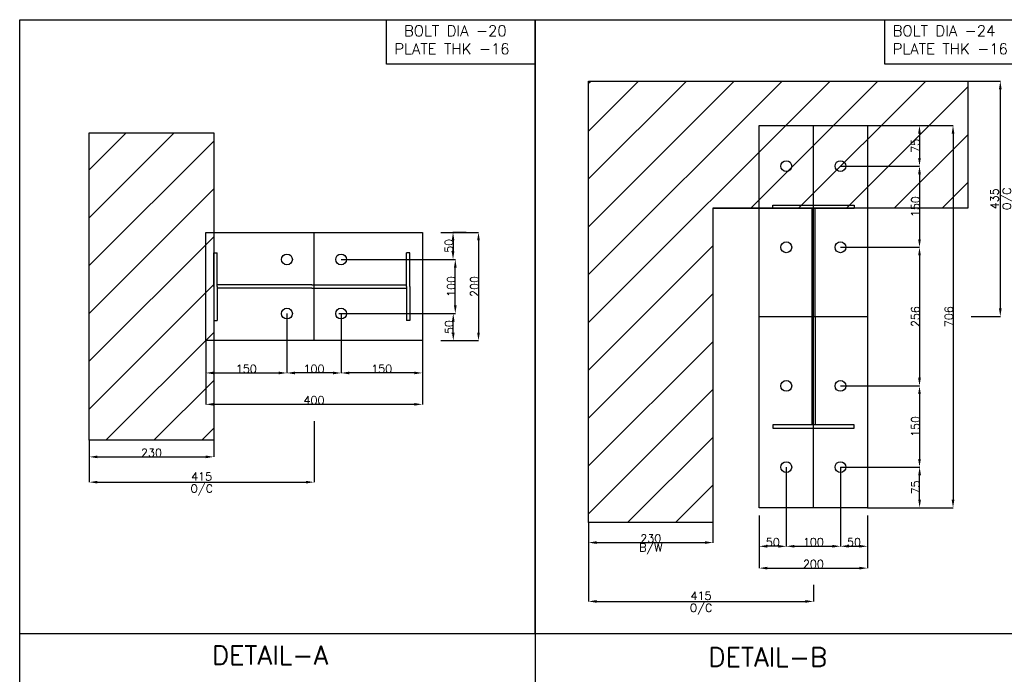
# Model space of a CAD drawing. Header units: millimetres. Extents: x -804366 to 4527364891, y -628569 to 3808979188.
# Tile 3 of 13: x -15331 to -13514, y 34590 to 35799. Entities that reach past the tile are written whole.
import ezdxf

# ---------------------------------------------------------------- set-up
doc = ezdxf.new("R2010")
doc.units = ezdxf.units.MM
doc.header["$MEASUREMENT"] = 0
doc.linetypes.add('CONTIN', pattern=[0, 0, 0])
doc.layers.get('0').update_dxf_attribs({"linetype": 'CONTIN'})
doc.layers.get('Defpoints').update_dxf_attribs({"linetype": 'CONTINUOUS'})
doc.styles.add('OPEN', font='SIMPLEX')
doc.styles.get("Standard").update_dxf_attribs({"font": 'txt.shx'})
doc.dimstyles.get("Standard").update_dxf_attribs({"dimtxt": 15, "dimasz": 15, "dimexe": 0.18, "dimexo": 0.0625, "dimgap": 0.09, "dimtad": 1, "dimdec": 0, "dimzin": 0, "dimdsep": 46, "dimtxsty": 'OPEN', "dimcen": 0.09, "dimclrd": 6, "dimclre": 6, "dimadec": 0, "dimazin": 0, "dimtfac": 1, "dimtdec": 4, "dimtofl": 0, "dimtmove": 0, "dimatfit": 3, "dimfxl": 1, "dimtolj": 1, "dimtzin": 0, "dimarcsym": 0})

# ---------------------------------------------------------------- blocks, each defined once
blk = doc.blocks.new('*D363636')
at = {"color": 6, "linetype": 'Continuous', "lineweight": -2}
for p, q in [((-14281.1, 34870.4), (-14281.1, 34833.4)), ((-14051.5, 34870.4), (-14051.5, 34833.4)), ((-14266.1, 34833.6), (-14066.5, 34833.6))]:
    blk.add_line(p, q, dxfattribs=at)
at = {"color": 6, "linetype": 'Continuous'}
for points in [[(-14266.1, 34836.1), (-14266.1, 34831.1), (-14281.1, 34833.6)], [(-14066.5, 34831.1), (-14066.5, 34836.1), (-14051.5, 34833.6)]]:
    blk.add_solid(points, dxfattribs=at)
at = {"layer": 'Defpoints', "color": 0, "linetype": 'Continuous'}
for p in [(-14281.1, 34870.4), (-14051.5, 34870.4), (-14051.5, 34833.6)]:
    blk.add_point(p, dxfattribs=at)
at = {"color": 0, "linetype": 'Continuous', "char_height": 15, "attachment_point": 5, "style": 'OPEN'}
for s, insert in [('\\A1;230 ', (-14166.3, 34841.2)), ('B/W', (-14166.3, 34822.1))]:
    blk.add_mtext(s, dxfattribs=dict(at, insert=insert))
blk = doc.blocks.new('*D474747')
at = {"color": 6, "linetype": 'Continuous', "lineweight": -2}
for p, q in [((-14554.2, 35406.6), (-14484.2, 35406.6)), ((-14484.4, 35391.6), (-14484.4, 35221.6)), ((-14554.2, 35206.6), (-14484.2, 35206.6))]:
    blk.add_line(p, q, dxfattribs=at)
at = {"color": 6, "linetype": 'Continuous'}
for points in [[(-14481.9, 35391.6), (-14486.9, 35391.6), (-14484.4, 35406.6)], [(-14486.9, 35221.6), (-14481.9, 35221.6), (-14484.4, 35206.6)]]:
    blk.add_solid(points, dxfattribs=at)
at = {"layer": 'Defpoints', "color": 0, "linetype": 'Continuous'}
for p in [(-14554.2, 35406.6), (-14554.2, 35206.6), (-14484.4, 35206.6)]:
    blk.add_point(p, dxfattribs=at)
at = {"color": 0, "linetype": 'Continuous', "insert": (-14492, 35306.6), "char_height": 15, "attachment_point": 5, "rotation": 90, "style": 'OPEN'}
blk.add_mtext('\\A1;200', dxfattribs=at)
blk = doc.blocks.new('*D484848')
at = {"color": 6, "linetype": 'Continuous', "lineweight": -2}
for p, q in [((-14838.1, 35256.5), (-14838.1, 35146.7)), ((-14738.1, 35256.5), (-14738.1, 35146.7)), ((-14753.1, 35146.9), (-14823.1, 35146.9))]:
    blk.add_line(p, q, dxfattribs=at)
at = {"color": 6, "linetype": 'Continuous'}
for points in [[(-14823.1, 35149.4), (-14823.1, 35144.4), (-14838.1, 35146.9)], [(-14753.1, 35144.4), (-14753.1, 35149.4), (-14738.1, 35146.9)]]:
    blk.add_solid(points, dxfattribs=at)
at = {"layer": 'Defpoints', "color": 0, "linetype": 'Continuous'}
for p in [(-14838.1, 35256.6), (-14738.1, 35256.6), (-14838.1, 35146.9)]:
    blk.add_point(p, dxfattribs=at)
at = {"color": 0, "linetype": 'Continuous', "insert": (-14788.1, 35154.5), "char_height": 15, "attachment_point": 5, "style": 'OPEN'}
blk.add_mtext('\\A1;100', dxfattribs=at)
blk = doc.blocks.new('*D494949')
at = {"color": 6, "linetype": 'Continuous', "lineweight": -2}
for p, q in [((-14738, 35356.6), (-14527, 35356.6)), ((-14527.2, 35271.6), (-14527.2, 35341.6)), ((-14742, 35256.6), (-14527, 35256.6))]:
    blk.add_line(p, q, dxfattribs=at)
at = {"color": 6, "linetype": 'Continuous'}
for points in [[(-14524.7, 35341.6), (-14529.7, 35341.6), (-14527.2, 35356.6)], [(-14529.7, 35271.6), (-14524.7, 35271.6), (-14527.2, 35256.6)]]:
    blk.add_solid(points, dxfattribs=at)
at = {"layer": 'Defpoints', "color": 0, "linetype": 'Continuous'}
for p in [(-14738.1, 35356.6), (-14527.2, 35356.6), (-14742.1, 35256.6)]:
    blk.add_point(p, dxfattribs=at)
at = {"color": 0, "linetype": 'Continuous', "insert": (-14534.8, 35306.6), "char_height": 15, "attachment_point": 5, "rotation": 90, "style": 'OPEN'}
blk.add_mtext('\\A1;100', dxfattribs=at)
blk = doc.blocks.new('*D505050')
at = {"color": 6, "linetype": 'Continuous', "lineweight": -2}
for p, q in [((-14506.9, 35406.6), (-14531.6, 35406.6)), ((-14531.4, 35391.6), (-14531.4, 35371.6)), ((-14539.3, 35356.6), (-14531.2, 35356.6))]:
    blk.add_line(p, q, dxfattribs=at)
at = {"color": 6, "linetype": 'Continuous'}
for points in [[(-14528.9, 35391.6), (-14533.9, 35391.6), (-14531.4, 35406.6)], [(-14533.9, 35371.6), (-14528.9, 35371.6), (-14531.4, 35356.6)]]:
    blk.add_solid(points, dxfattribs=at)
at = {"layer": 'Defpoints', "color": 0, "linetype": 'Continuous'}
for p in [(-14506.8, 35406.6), (-14539.4, 35356.6), (-14531.4, 35356.6)]:
    blk.add_point(p, dxfattribs=at)
at = {"color": 0, "linetype": 'Continuous', "insert": (-14539, 35381.6), "char_height": 15, "attachment_point": 5, "rotation": 90, "style": 'OPEN'}
blk.add_mtext('\\A1;50', dxfattribs=at)
blk = doc.blocks.new('*D515151')
at = {"color": 6, "linetype": 'Continuous', "lineweight": -2}
for p, q in [((-14547.5, 35256.6), (-14530.8, 35256.6)), ((-14531, 35221.6), (-14531, 35241.6)), ((-14547.5, 35206.6), (-14530.8, 35206.6))]:
    blk.add_line(p, q, dxfattribs=at)
at = {"color": 6, "linetype": 'Continuous'}
for points in [[(-14528.5, 35241.6), (-14533.5, 35241.6), (-14531, 35256.6)], [(-14533.5, 35221.6), (-14528.5, 35221.6), (-14531, 35206.6)]]:
    blk.add_solid(points, dxfattribs=at)
at = {"layer": 'Defpoints', "color": 0, "linetype": 'Continuous'}
for p in [(-14547.6, 35256.6), (-14531, 35256.6), (-14547.6, 35206.6)]:
    blk.add_point(p, dxfattribs=at)
at = {"color": 0, "linetype": 'Continuous', "insert": (-14538.6, 35231.6), "char_height": 15, "attachment_point": 5, "rotation": 90, "style": 'OPEN'}
blk.add_mtext('\\A1;50', dxfattribs=at)
blk = doc.blocks.new('*D525252')
at = {"color": 6, "linetype": 'Continuous', "lineweight": -2}
for p, q in [((-14788.1, 35058.1), (-14788.1, 34945)), ((-15203.1, 35022.5), (-15203.1, 34945)), ((-15188.1, 34945.2), (-14803.1, 34945.2))]:
    blk.add_line(p, q, dxfattribs=at)
at = {"color": 6, "linetype": 'Continuous'}
for points in [[(-15188.1, 34947.7), (-15188.1, 34942.7), (-15203.1, 34945.2)], [(-14803.1, 34942.7), (-14803.1, 34947.7), (-14788.1, 34945.2)]]:
    blk.add_solid(points, dxfattribs=at)
at = {"layer": 'Defpoints', "color": 0, "linetype": 'Continuous'}
for p in [(-14788.1, 35058.2), (-15203.1, 35022.5), (-14788.1, 34945.2)]:
    blk.add_point(p, dxfattribs=at)
at = {"color": 0, "linetype": 'Continuous', "char_height": 15, "attachment_point": 5, "style": 'OPEN'}
for s, insert in [('\\A1;415 ', (-14995.6, 34955.7)), ('O/C', (-14995.6, 34930.8))]:
    blk.add_mtext(s, dxfattribs=dict(at, insert=insert))
blk = doc.blocks.new('*D535353')
at = {"color": 6, "linetype": 'Continuous', "lineweight": -2}
for p, q in [((-14988.1, 35206.5), (-14988.1, 35088.8)), ((-14588.1, 35206.5), (-14588.1, 35088.8)), ((-14973.1, 35089), (-14603.1, 35089))]:
    blk.add_line(p, q, dxfattribs=at)
at = {"color": 6, "linetype": 'Continuous'}
for points in [[(-14973.1, 35091.5), (-14973.1, 35086.5), (-14988.1, 35089)], [(-14603.1, 35086.5), (-14603.1, 35091.5), (-14588.1, 35089)]]:
    blk.add_solid(points, dxfattribs=at)
at = {"layer": 'Defpoints', "color": 0, "linetype": 'Continuous'}
for p in [(-14988.1, 35206.6), (-14588.1, 35206.6), (-14588.1, 35089)]:
    blk.add_point(p, dxfattribs=at)
at = {"color": 0, "linetype": 'Continuous', "insert": (-14788.1, 35096.6), "char_height": 15, "attachment_point": 5, "style": 'OPEN'}
blk.add_mtext('\\A1;400', dxfattribs=at)
blk = doc.blocks.new('*D545454')
at = {"color": 6, "linetype": 'Continuous', "lineweight": -2}
for p, q in [((-14988.1, 35179.7), (-14988.1, 35146.7)), ((-14838.1, 35179.7), (-14838.1, 35146.7)), ((-14973.1, 35146.9), (-14853.1, 35146.9))]:
    blk.add_line(p, q, dxfattribs=at)
at = {"color": 6, "linetype": 'Continuous'}
for points in [[(-14973.1, 35149.4), (-14973.1, 35144.4), (-14988.1, 35146.9)], [(-14853.1, 35144.4), (-14853.1, 35149.4), (-14838.1, 35146.9)]]:
    blk.add_solid(points, dxfattribs=at)
at = {"layer": 'Defpoints', "color": 0, "linetype": 'Continuous'}
for p in [(-14988.1, 35179.8), (-14838.1, 35179.8), (-14838.1, 35146.9)]:
    blk.add_point(p, dxfattribs=at)
at = {"color": 0, "linetype": 'Continuous', "insert": (-14913.1, 35154.5), "char_height": 15, "attachment_point": 5, "style": 'OPEN'}
blk.add_mtext('\\A1;150', dxfattribs=at)
blk = doc.blocks.new('*D555555')
at = {"color": 6, "linetype": 'Continuous', "lineweight": -2}
for p, q in [((-14738.1, 35180.5), (-14738.1, 35146.7)), ((-14588.1, 35180.5), (-14588.1, 35146.7)), ((-14603.1, 35146.9), (-14723.1, 35146.9))]:
    blk.add_line(p, q, dxfattribs=at)
at = {"color": 6, "linetype": 'Continuous'}
for points in [[(-14723.1, 35149.4), (-14723.1, 35144.4), (-14738.1, 35146.9)], [(-14603.1, 35144.4), (-14603.1, 35149.4), (-14588.1, 35146.9)]]:
    blk.add_solid(points, dxfattribs=at)
at = {"layer": 'Defpoints', "color": 0, "linetype": 'Continuous'}
for p in [(-14738.1, 35180.5), (-14588.1, 35180.5), (-14738.1, 35146.9)]:
    blk.add_point(p, dxfattribs=at)
at = {"color": 0, "linetype": 'Continuous', "insert": (-14663.1, 35154.5), "char_height": 15, "attachment_point": 5, "style": 'OPEN'}
blk.add_mtext('\\A1;150', dxfattribs=at)
blk = doc.blocks.new('*D565656')
at = {"color": 6, "linetype": 'Continuous', "lineweight": -2}
for p, q in [((-13966.1, 34883.6), (-13966.1, 34786.3)), ((-13766.1, 34883.6), (-13766.1, 34786.3)), ((-13951.1, 34786.4), (-13781.1, 34786.4))]:
    blk.add_line(p, q, dxfattribs=at)
at = {"color": 6, "linetype": 'Continuous'}
for points in [[(-13951.1, 34788.9), (-13951.1, 34783.9), (-13966.1, 34786.4)], [(-13781.1, 34783.9), (-13781.1, 34788.9), (-13766.1, 34786.4)]]:
    blk.add_solid(points, dxfattribs=at)
at = {"layer": 'Defpoints', "color": 0, "linetype": 'Continuous'}
for p in [(-13966.1, 34883.7), (-13766.1, 34883.7), (-13766.1, 34786.4)]:
    blk.add_point(p, dxfattribs=at)
at = {"color": 0, "linetype": 'Continuous', "insert": (-13866.1, 34794), "char_height": 15, "attachment_point": 5, "style": 'OPEN'}
blk.add_mtext('\\A1;200', dxfattribs=at)
blk = doc.blocks.new('*D575757')
at = {"color": 6, "linetype": 'Continuous', "lineweight": -2}
for p, q in [((-13766.1, 35604), (-13608.1, 35604)), ((-13608.3, 35589), (-13608.3, 34913)), ((-13766.1, 34898), (-13608.1, 34898))]:
    blk.add_line(p, q, dxfattribs=at)
at = {"color": 6, "linetype": 'Continuous'}
for points in [[(-13605.8, 35589), (-13610.8, 35589), (-13608.3, 35604)], [(-13610.8, 34913), (-13605.8, 34913), (-13608.3, 34898)]]:
    blk.add_solid(points, dxfattribs=at)
at = {"layer": 'Defpoints', "color": 0, "linetype": 'Continuous'}
for p in [(-13766.1, 35604), (-13766.1, 34898), (-13608.3, 34898)]:
    blk.add_point(p, dxfattribs=at)
at = {"color": 0, "linetype": 'Continuous', "insert": (-13615.9, 35251), "char_height": 15, "attachment_point": 5, "rotation": 90, "style": 'OPEN'}
blk.add_mtext('\\A1;706', dxfattribs=at)
blk = doc.blocks.new('*D585858')
at = {"color": 6, "linetype": 'Continuous', "lineweight": -2}
for p, q in [((-13816.1, 35529), (-13670, 35529)), ((-13670.2, 35514), (-13670.2, 35394)), ((-13816.1, 35379), (-13670, 35379))]:
    blk.add_line(p, q, dxfattribs=at)
at = {"color": 6, "linetype": 'Continuous'}
for points in [[(-13667.7, 35514), (-13672.7, 35514), (-13670.2, 35529)], [(-13672.7, 35394), (-13667.7, 35394), (-13670.2, 35379)]]:
    blk.add_solid(points, dxfattribs=at)
at = {"layer": 'Defpoints', "color": 0, "linetype": 'Continuous'}
for p in [(-13816.1, 35529), (-13816.1, 35379), (-13670.2, 35379)]:
    blk.add_point(p, dxfattribs=at)
at = {"color": 0, "linetype": 'Continuous', "insert": (-13677.8, 35454), "char_height": 15, "attachment_point": 5, "rotation": 90, "style": 'OPEN'}
blk.add_mtext('\\A1;150', dxfattribs=at)
blk = doc.blocks.new('*D595959')
at = {"color": 6, "linetype": 'Continuous', "lineweight": -2}
for p, q in [((-13816.1, 35379), (-13670, 35379)), ((-13670.2, 35364), (-13670.2, 35138)), ((-13816.1, 35123), (-13670, 35123))]:
    blk.add_line(p, q, dxfattribs=at)
at = {"color": 6, "linetype": 'Continuous'}
for points in [[(-13667.7, 35364), (-13672.7, 35364), (-13670.2, 35379)], [(-13672.7, 35138), (-13667.7, 35138), (-13670.2, 35123)]]:
    blk.add_solid(points, dxfattribs=at)
at = {"layer": 'Defpoints', "color": 0, "linetype": 'Continuous'}
for p in [(-13816.1, 35379), (-13816.1, 35123), (-13670.2, 35123)]:
    blk.add_point(p, dxfattribs=at)
at = {"color": 0, "linetype": 'Continuous', "insert": (-13677.8, 35251), "char_height": 15, "attachment_point": 5, "rotation": 90, "style": 'OPEN'}
blk.add_mtext('\\A1;256', dxfattribs=at)
blk = doc.blocks.new('*D606060')
at = {"color": 6, "linetype": 'Continuous', "lineweight": -2}
for p, q in [((-13816.1, 35123), (-13670, 35123)), ((-13670.2, 35108), (-13670.2, 34988)), ((-13816.1, 34973), (-13670, 34973))]:
    blk.add_line(p, q, dxfattribs=at)
at = {"color": 6, "linetype": 'Continuous'}
for points in [[(-13667.7, 35108), (-13672.7, 35108), (-13670.2, 35123)], [(-13672.7, 34988), (-13667.7, 34988), (-13670.2, 34973)]]:
    blk.add_solid(points, dxfattribs=at)
at = {"layer": 'Defpoints', "color": 0, "linetype": 'Continuous'}
for p in [(-13816.1, 35123), (-13816.1, 34973), (-13670.2, 34973)]:
    blk.add_point(p, dxfattribs=at)
at = {"color": 0, "linetype": 'Continuous', "insert": (-13677.8, 35048), "char_height": 15, "attachment_point": 5, "rotation": 90, "style": 'OPEN'}
blk.add_mtext('\\A1;150', dxfattribs=at)
blk = doc.blocks.new('*D616161')
at = {"color": 6, "linetype": 'Continuous', "lineweight": -2}
for p, q in [((-13916.1, 34972.9), (-13916.1, 34826.6)), ((-13816.1, 34972.9), (-13816.1, 34826.6)), ((-13901.1, 34826.8), (-13831.1, 34826.8))]:
    blk.add_line(p, q, dxfattribs=at)
at = {"color": 6, "linetype": 'Continuous'}
for points in [[(-13901.1, 34829.3), (-13901.1, 34824.3), (-13916.1, 34826.8)], [(-13831.1, 34824.3), (-13831.1, 34829.3), (-13816.1, 34826.8)]]:
    blk.add_solid(points, dxfattribs=at)
at = {"layer": 'Defpoints', "color": 0, "linetype": 'Continuous'}
for p in [(-13916.1, 34973), (-13816.1, 34973), (-13816.1, 34826.8)]:
    blk.add_point(p, dxfattribs=at)
at = {"color": 0, "linetype": 'Continuous', "insert": (-13866.1, 34834.4), "char_height": 15, "attachment_point": 5, "style": 'OPEN'}
blk.add_mtext('\\A1;100', dxfattribs=at)
blk = doc.blocks.new('*D626262')
at = {"color": 6, "linetype": 'Continuous', "lineweight": -2}
for p, q in [((-13966.1, 34845.7), (-13966.1, 34826.6)), ((-13916.1, 34845.7), (-13916.1, 34826.6)), ((-13931.1, 34826.7), (-13951.1, 34826.7))]:
    blk.add_line(p, q, dxfattribs=at)
at = {"color": 6, "linetype": 'Continuous'}
for points in [[(-13951.1, 34829.2), (-13951.1, 34824.2), (-13966.1, 34826.7)], [(-13931.1, 34824.2), (-13931.1, 34829.2), (-13916.1, 34826.7)]]:
    blk.add_solid(points, dxfattribs=at)
at = {"layer": 'Defpoints', "color": 0, "linetype": 'Continuous'}
for p in [(-13966.1, 34845.8), (-13916.1, 34845.8), (-13966.1, 34826.7)]:
    blk.add_point(p, dxfattribs=at)
at = {"color": 0, "linetype": 'Continuous', "insert": (-13941.1, 34834.3), "char_height": 15, "attachment_point": 5, "style": 'OPEN'}
blk.add_mtext('\\A1;50', dxfattribs=at)
blk = doc.blocks.new('*D636363')
at = {"color": 6, "linetype": 'Continuous', "lineweight": -2}
for p, q in [((-13816.1, 34842.4), (-13816.1, 34826.6)), ((-13766.1, 34842.4), (-13766.1, 34826.6)), ((-13801.1, 34826.8), (-13781.1, 34826.8))]:
    blk.add_line(p, q, dxfattribs=at)
at = {"color": 6, "linetype": 'Continuous'}
for points in [[(-13801.1, 34829.3), (-13801.1, 34824.3), (-13816.1, 34826.8)], [(-13781.1, 34824.3), (-13781.1, 34829.3), (-13766.1, 34826.8)]]:
    blk.add_solid(points, dxfattribs=at)
at = {"layer": 'Defpoints', "color": 0, "linetype": 'Continuous'}
for p in [(-13816.1, 34842.4), (-13766.1, 34842.4), (-13766.1, 34826.8)]:
    blk.add_point(p, dxfattribs=at)
at = {"color": 0, "linetype": 'Continuous', "insert": (-13791.1, 34834.4), "char_height": 15, "attachment_point": 5, "style": 'OPEN'}
blk.add_mtext('\\A1;50', dxfattribs=at)
blk = doc.blocks.new('*D646464')
at = {"color": 6, "linetype": 'Continuous', "lineweight": -2}
for p, q in [((-13716.5, 35604), (-13670, 35604)), ((-13670.2, 35589), (-13670.2, 35544)), ((-13716.5, 35529), (-13670, 35529))]:
    blk.add_line(p, q, dxfattribs=at)
at = {"color": 6, "linetype": 'Continuous'}
for points in [[(-13667.7, 35589), (-13672.7, 35589), (-13670.2, 35604)], [(-13672.7, 35544), (-13667.7, 35544), (-13670.2, 35529)]]:
    blk.add_solid(points, dxfattribs=at)
at = {"layer": 'Defpoints', "color": 0, "linetype": 'Continuous'}
for p in [(-13716.6, 35604), (-13716.6, 35529), (-13670.2, 35529)]:
    blk.add_point(p, dxfattribs=at)
at = {"color": 0, "linetype": 'Continuous', "insert": (-13677.8, 35566.5), "char_height": 15, "attachment_point": 5, "rotation": 90, "style": 'OPEN'}
blk.add_mtext('\\A1;75', dxfattribs=at)
blk = doc.blocks.new('*D656565')
at = {"color": 6, "linetype": 'Continuous', "lineweight": -2}
for p, q in [((-13704.8, 34973), (-13669.8, 34973)), ((-13670, 34913), (-13670, 34958)), ((-13704.8, 34898), (-13669.8, 34898))]:
    blk.add_line(p, q, dxfattribs=at)
at = {"color": 6, "linetype": 'Continuous'}
for points in [[(-13667.5, 34958), (-13672.5, 34958), (-13670, 34973)], [(-13672.5, 34913), (-13667.5, 34913), (-13670, 34898)]]:
    blk.add_solid(points, dxfattribs=at)
at = {"layer": 'Defpoints', "color": 0, "linetype": 'Continuous'}
for p in [(-13704.8, 34973), (-13670, 34973), (-13704.8, 34898)]:
    blk.add_point(p, dxfattribs=at)
at = {"color": 0, "linetype": 'Continuous', "insert": (-13677.6, 34935.5), "char_height": 15, "attachment_point": 5, "rotation": 90, "style": 'OPEN'}
blk.add_mtext('\\A1;75', dxfattribs=at)
blk = doc.blocks.new('*D666666')
at = {"color": 6, "linetype": 'Continuous', "lineweight": -2}
for p, q in [((-13595.6, 35686), (-13520.8, 35686)), ((-13521, 35671), (-13521, 35266)), ((-13575, 35251), (-13520.8, 35251))]:
    blk.add_line(p, q, dxfattribs=at)
at = {"color": 6, "linetype": 'Continuous'}
for points in [[(-13518.5, 35671), (-13523.5, 35671), (-13521, 35686)], [(-13523.5, 35266), (-13518.5, 35266), (-13521, 35251)]]:
    blk.add_solid(points, dxfattribs=at)
at = {"layer": 'Defpoints', "color": 0, "linetype": 'Continuous'}
for p in [(-13595.7, 35686), (-13575.1, 35251), (-13521, 35251)]:
    blk.add_point(p, dxfattribs=at)
at = {"color": 0, "linetype": 'Continuous', "char_height": 15, "attachment_point": 5, "rotation": 90, "style": 'OPEN'}
for s, insert in [('O/C', (-13506.5, 35468.5)), ('\\A1;435 ', (-13531.5, 35468.5))]:
    blk.add_mtext(s, dxfattribs=dict(at, insert=insert))
blk = doc.blocks.new('*D676767')
at = {"color": 6, "linetype": 'Continuous', "lineweight": -2}
for p, q in [((-14281.1, 34870.4), (-14281.1, 34724.7)), ((-13866.1, 34755.5), (-13866.1, 34724.7)), ((-14266.1, 34724.9), (-13881.1, 34724.9))]:
    blk.add_line(p, q, dxfattribs=at)
at = {"color": 6, "linetype": 'Continuous'}
for points in [[(-14266.1, 34727.4), (-14266.1, 34722.4), (-14281.1, 34724.9)], [(-13881.1, 34722.4), (-13881.1, 34727.4), (-13866.1, 34724.9)]]:
    blk.add_solid(points, dxfattribs=at)
at = {"layer": 'Defpoints', "color": 0, "linetype": 'Continuous'}
for p in [(-14281.1, 34870.4), (-13866.1, 34755.6), (-13866.1, 34724.9)]:
    blk.add_point(p, dxfattribs=at)
at = {"color": 0, "linetype": 'Continuous', "char_height": 15, "attachment_point": 5, "style": 'OPEN'}
for s, insert in [('\\A1;415 ', (-14073.6, 34735.4)), ('O/C', (-14073.6, 34710.5))]:
    blk.add_mtext(s, dxfattribs=dict(at, insert=insert))
blk = doc.blocks.new('*D105102102')
at = {"color": 6, "linetype": 'Continuous', "lineweight": -2}
for p, q in [((-15203.1, 35022.5), (-15203.1, 34991.7)), ((-14973.1, 35022.5), (-14973.1, 34991.7)), ((-15188.1, 34991.9), (-14988.1, 34991.9))]:
    blk.add_line(p, q, dxfattribs=at)
at = {"color": 6, "linetype": 'Continuous'}
for points in [[(-15188.1, 34994.4), (-15188.1, 34989.4), (-15203.1, 34991.9)], [(-14988.1, 34989.4), (-14988.1, 34994.4), (-14973.1, 34991.9)]]:
    blk.add_solid(points, dxfattribs=at)
at = {"layer": 'Defpoints', "color": 0, "linetype": 'Continuous'}
for p in [(-15203.1, 35022.5), (-14973.1, 35022.5), (-14973.1, 34991.9)]:
    blk.add_point(p, dxfattribs=at)
at = {"color": 0, "linetype": 'Continuous', "insert": (-15088.1, 34999.5), "char_height": 15, "attachment_point": 5, "style": 'OPEN'}
blk.add_mtext('\\A1;230', dxfattribs=at)

msp = doc.modelspace()

# ---------------------------------------------------------------- hatches: boundary and pattern name
at = {"linetype": 'Continuous'}
h = msp.add_hatch(dxfattribs=at)
h.set_pattern_fill('ANSI31', color=1, scale=500)
h.set_pattern_definition([(45, (1710.55, -33.33), (-44.19417, 44.19417), [])])
h.paths.add_polyline_path([(-13580.8, 35686), (-13580.8, 35451.1), (-14051.5, 35451.1), (-14051.5, 34870.4), (-14281.1, 34870.4), (-14281.1, 35686)])
h = msp.add_hatch(dxfattribs=at)
h.set_pattern_fill('ANSI31', color=1, scale=500)
h.set_pattern_definition([(45, (2167.61, -140.32), (-44.19417, 44.19417), [])])
h.paths.add_polyline_path([(-15203.1, 35590.3), (-14973.1, 35590.3), (-14973.1, 35022.5), (-15203.1, 35022.5)])

# ---------------------------------------------------------------- linework, layer by layer
for p, q in [((-13866.1, 34898), (-13866.1, 35604)), ((-14051.5, 35451.1), (-13906.1, 35451.1)), ((-13869.1, 35451), (-13869.1, 35051)), ((-13863.1, 35251), (-13863.1, 35451)), ((-14788.1, 35206.6), (-14788.1, 35406.6)), ((-14973.1, 35306.6), (-14973.1, 35369.1)), ((-14973.1, 35369.1), (-14967.1, 35369.1)), ((-14967.1, 35306.6), (-14967.1, 35369.1)), ((-14617.1, 35306.6), (-14617.1, 35369.1)), ((-14611.1, 35369.1), (-14617.1, 35369.1)), ((-14611.1, 35306.6), (-14611.1, 35369.1)), ((-14973.1, 35306.6), (-14973.1, 35244.1)), ((-14792.1, 35309.6), (-14967.1, 35309.6)), ((-14967.1, 35306.6), (-14967.1, 35244.1)), ((-14792.1, 35303.6), (-14967.1, 35303.6)), ((-14792.1, 35309.6), (-14617.1, 35309.6)), ((-14792.1, 35303.6), (-14617.1, 35303.6)), ((-14617.1, 35306.6), (-14617.1, 35244.1)), ((-14611.1, 35306.6), (-14611.1, 35244.1)), ((-13966.1, 35251), (-13766.1, 35251)), ((-13863.1, 35251), (-13863.1, 35051)), ((-14973.1, 35244.1), (-14967.1, 35244.1)), ((-14611.1, 35244.1), (-14617.1, 35244.1)), ((-14380, 34665.1), (-14380, 34575.9))]:
    msp.add_line(p, q, dxfattribs=at)
for points in [[(-15331.5, 35799.5), (-11321.9, 35799.5), (-11321.9, 33206), (-15331.5, 33206)], [(-15331.5, 35799.5), (-14380, 35799.5), (-14380, 34665.1), (-15331.5, 34665.1)], [(-14654, 35799.5), (-14380, 35799.5), (-14380, 35717.4), (-14654, 35717.4)], [(-14380, 35799.5), (-13459.9, 35799.5), (-13459.9, 34665.1), (-14380, 34665.1)], [(-13733.9, 35799.5), (-13459.9, 35799.5), (-13459.9, 35717.4), (-13733.9, 35717.4)], [(-13966.1, 35604), (-13766.1, 35604), (-13766.1, 34898), (-13966.1, 34898)], [(-15203.1, 35590.6), (-14973.1, 35590.6), (-14973.1, 35022.5), (-15203.1, 35022.5)], [(-13941.1, 35457), (-13791.1, 35457), (-13791.1, 35451), (-13941.1, 35451)], [(-14988.1, 35406.6), (-14588.1, 35406.6), (-14588.1, 35206.6), (-14988.1, 35206.6)], [(-13941.1, 35045), (-13791.1, 35045), (-13791.1, 35051), (-13941.1, 35051)]]:
    msp.add_lwpolyline(points, close=True, dxfattribs=at)
for points in [[(-13795.8, 35451.1), (-13795.8, 35451.1), (-14051.5, 35451.1), (-14051.5, 34870.4), (-14281.1, 34870.4), (-14281.1, 35686), (-13795.8, 35686)], [(-14056.1, 35686), (-13580.8, 35686), (-13580.8, 35451.1), (-14008.5, 35451.1)], [(-14051.5, 35221.1), (-14051.5, 34870.4), (-14281.1, 34870.4), (-14281.1, 35221.1)]]:
    msp.add_lwpolyline(points, dxfattribs=at)
for centre in [(-13916.1, 35529), (-13816.1, 35529), (-13916.1, 35379), (-13816.1, 35379), (-14838.1, 35356.6), (-14738.1, 35356.6), (-14838.1, 35256.6), (-14738.1, 35256.6), (-13916.1, 35123), (-13816.1, 35123), (-13916.1, 34973), (-13816.1, 34973)]:
    msp.add_circle(centre, 10, dxfattribs=at)

# ---------------------------------------------------------------- texts
at = {"linetype": 'Continuous', "attachment_point": 1}
for s, insert, char_height, width in [(' \\Fsimplex.shx|c1;BOLT DIA -20\\PPLATE THK -16', (-14639.8, 35788.9), 20, 346.963), ('{\\Fsimplex.shx|c1;BOLT DIA -24\\PPLATE THK -16}', (-13719.7, 35788.9), 20, 346.963), ('{\\Fsimplex.shx|c1;DETAIL-A}', (-14976.5, 34643.1), 35, 424.865), ('\\Fsimplex.shx|c1;DETAIL-B', (-14060, 34639.6), 35, 424.865)]:
    msp.add_mtext(s, dxfattribs=dict(at, insert=insert, char_height=char_height, width=width))

# ---------------------------------------------------------------- dimensions: what is measured, and where the dimension line sits
at = {"linetype": 'Continuous'}
dim = msp.add_linear_dim(base=(-13521, 35251), p1=(-13595.7, 35686), p2=(-13575.1, 35251), angle=90, text='<> \\X O/C', dimstyle='Standard', override={"dimgap": 3, "dimtxsty": 'OPEN'}, dxfattribs=at)
dim.commit()
dim.dimension.update_dxf_attribs({"geometry": '*D666666', "text_midpoint": (-13521, 35468.5)})
for base, p1, p2, picture, middle in [((-13608.3, 34898), (-13766.1, 35604), (-13766.1, 34898), '*D575757', (-13615.9, 35251)), ((-13670.2, 35529), (-13716.6, 35604), (-13716.6, 35529), '*D646464', (-13677.8, 35566.5)), ((-13670.2, 35379), (-13816.1, 35529), (-13816.1, 35379), '*D585858', (-13677.8, 35454)), ((-14484.4, 35206.6), (-14554.2, 35406.6), (-14554.2, 35206.6), '*D474747', (-14492, 35306.6)), ((-14531.4, 35356.6), (-14506.8, 35406.6), (-14539.4, 35356.6), '*D505050', (-14539, 35381.6)), ((-14527.2, 35356.6), (-14742.1, 35256.6), (-14738.1, 35356.6), '*D494949', (-14534.8, 35306.6)), ((-14531, 35256.6), (-14547.6, 35206.6), (-14547.6, 35256.6), '*D515151', (-14538.6, 35231.6)), ((-13670, 34973), (-13704.8, 34898), (-13704.8, 34973), '*D656565', (-13677.6, 34935.5))]:
    dim = msp.add_linear_dim(base=base, p1=p1, p2=p2, angle=90, dimstyle='Standard', dxfattribs=at)
    dim.commit()
    dim.dimension.update_dxf_attribs({"geometry": picture, "text_midpoint": middle})
for base, p1, p2, picture, middle in [((-13670.2, 35123), (-13816.1, 35379), (-13816.1, 35123), '*D595959', (-13677.8, 35251)), ((-13670.2, 34973), (-13816.1, 35123), (-13816.1, 34973), '*D606060', (-13677.8, 35048))]:
    dim = msp.add_linear_dim(base=base, p1=p1, p2=p2, angle=90, dimstyle='Standard', override={"dimtmove": 1}, dxfattribs=at)
    dim.commit()
    dim.dimension.update_dxf_attribs({"geometry": picture, "text_midpoint": middle})
for base, p1, p2, picture, middle in [((-14838.1, 35146.9), (-14738.1, 35256.6), (-14838.1, 35256.6), '*D484848', (-14788.1, 35154.5)), ((-14588.1, 35089), (-14988.1, 35206.6), (-14588.1, 35206.6), '*D535353', (-14788.1, 35096.6)), ((-14838.1, 35146.9), (-14988.1, 35179.8), (-14838.1, 35179.8), '*D545454', (-14913.1, 35154.5)), ((-14738.1, 35146.9), (-14588.1, 35180.5), (-14738.1, 35180.5), '*D555555', (-14663.1, 35154.5)), ((-14973.1, 34991.9), (-15203.1, 35022.5), (-14973.1, 35022.5), '*D105102102', (-15088.1, 34999.5)), ((-13816.1, 34826.8), (-13916.1, 34973), (-13816.1, 34973), '*D616161', (-13866.1, 34834.4)), ((-13766.1, 34786.4), (-13966.1, 34883.7), (-13766.1, 34883.7), '*D565656', (-13866.1, 34794)), ((-13966.1, 34826.7), (-13916.1, 34845.8), (-13966.1, 34845.8), '*D626262', (-13941.1, 34834.3)), ((-13766.1, 34826.8), (-13816.1, 34842.4), (-13766.1, 34842.4), '*D636363', (-13791.1, 34834.4))]:
    dim = msp.add_linear_dim(base=base, p1=p1, p2=p2, dimstyle='Standard', dxfattribs=at)
    dim.commit()
    dim.dimension.update_dxf_attribs({"geometry": picture, "text_midpoint": middle})
for base, p1, p2, text, override, picture, middle in [((-14788.1, 34945.2), (-15203.1, 35022.5), (-14788.1, 35058.2), '<> \\X O/C', {"dimgap": 3, "dimtxsty": 'OPEN'}, '*D525252', (-14995.6, 34945.2)), ((-14051.5, 34833.6), (-14281.1, 34870.4), (-14051.5, 34870.4), '<> \\XB/W', {"dimtxsty": 'OPEN'}, '*D363636', (-14166.3, 34833.6)), ((-13866.1, 34724.9), (-14281.1, 34870.4), (-13866.1, 34755.6), '<> \\X O/C', {"dimgap": 3, "dimtxsty": 'OPEN'}, '*D676767', (-14073.6, 34724.9))]:
    dim = msp.add_linear_dim(base=base, p1=p1, p2=p2, text=text, dimstyle='Standard', override=override, dxfattribs=at)
    dim.commit()
    dim.dimension.update_dxf_attribs({"geometry": picture, "text_midpoint": middle})

doc.saveas('drawing.dxf')
